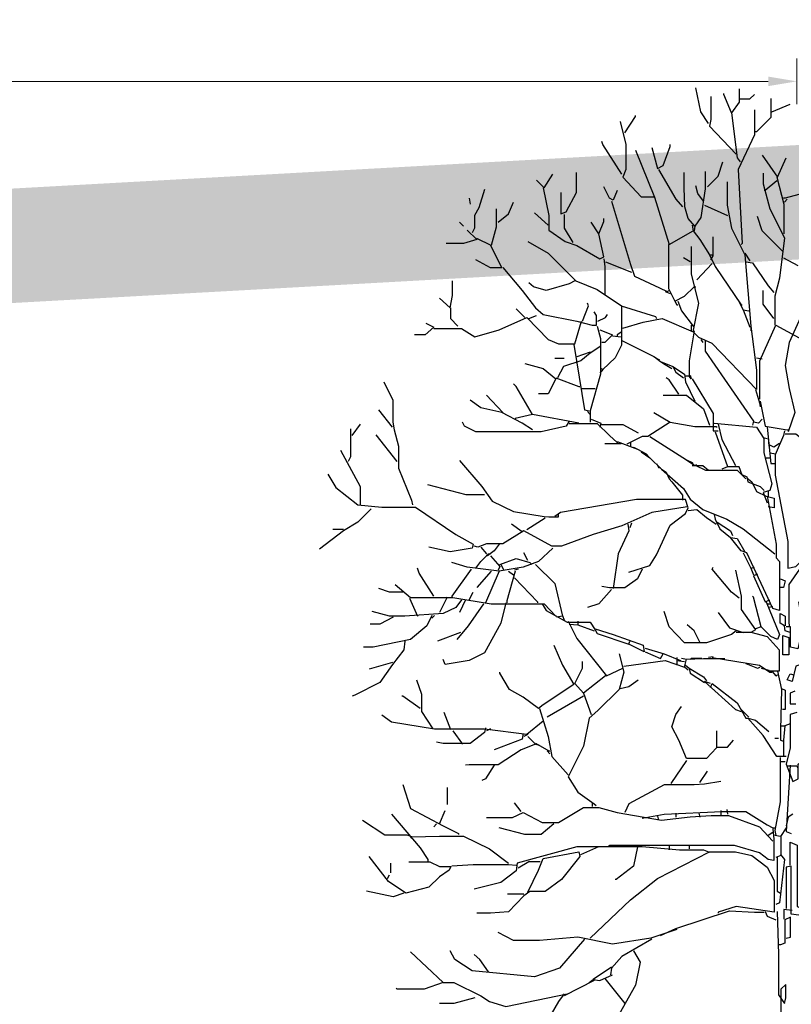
# Model space of a CAD drawing. Header units: metres. Extents: x 173015 to 189682, y 346605 to 348504.
# Tile 189 of 212: x 189102.91 to 189109.66, y 348472.9 to 348481.51. Entities that reach past the tile are written whole.
import ezdxf

# ---------------------------------------------------------------- set-up
doc = ezdxf.new("R2010")
doc.units = ezdxf.units.M
doc.header["$PDMODE"] = 35
doc.header["$PDSIZE"] = 0.075
for name, color, linetype, lineweight in [('B-ME-GR-BOOM-SD', 252, 'Continuous', 25), ('X-XX-AL-DETAIL1-M-B', 252, 'Continuous', 18), ('X-XX-AL-HULPGEOMETRIE-G', 50, 'Continuous', 25)]:
    doc.layers.add(name, color=color, linetype=linetype, lineweight=lineweight)
doc.styles.add('NLCS-ISO-M100-T25', font='NLCS-ISO.ttf', dxfattribs={"height": 0.25})
doc.dimstyles.new('NLCS-M100-T25-PIJL_L3_H2', dxfattribs={"dimscale": 0.1, "dimtxt": 2.5, "dimasz": 2.5, "dimexe": 2, "dimexo": 2, "dimgap": 0.7, "dimtad": 1, "dimdec": 3, "dimzin": 0, "dimdsep": 46, "dimtxsty": 'NLCS-ISO-M100-T25', "dimcen": 0, "dimdle": 2, "dimclrd": 256, "dimclre": 256, "dimclrt": 256, "dimazin": 0, "dimtfac": 1, "dimtdec": 3, "dimtofl": 0, "dimtmove": 0, "dimatfit": 3, "dimfxl": 2, "dimfxlon": 1, "dimtfillclr": 256, "dimtolj": 1, "dimtzin": 0, "dimlwd": -1, "dimlwe": -1, "dimarcsym": 0})

# ---------------------------------------------------------------- blocks, each defined once
blk = doc.blocks.new('*D99')
at = {"layer": 'Defpoints', "color": 0, "transparency": 16777216}
for p in [(188879.7566, 348480.9727), (189109.712, 348467.5669), (188879.7566, 348466.0874)]:
    blk.add_point(p, dxfattribs=at)
at = {"layer": 'X-XX-AL-DETAIL1-M-B', "transparency": 16777216}
for p, q in [((188879.7566, 348480.7727), (188879.7566, 348481.1727)), ((189109.712, 348480.7727), (189109.712, 348481.1727)), ((189109.462, 348480.9727), (188880.0066, 348480.9727))]:
    blk.add_line(p, q, dxfattribs=at)
for points in [[(188880.0066, 348481.0144), (188880.0066, 348480.931), (188879.7566, 348480.9727)], [(189109.462, 348481.0144), (189109.462, 348480.931), (189109.712, 348480.9727)]]:
    blk.add_solid(points, dxfattribs=at)
at = {"layer": 'X-XX-AL-DETAIL1-M-B', "transparency": 16777216, "insert": (188994.1076, 348481.2052), "char_height": 0.25, "attachment_point": 5, "style": 'NLCS-ISO-M100-T25'}
blk.add_mtext('\\A1;Ruigte', dxfattribs=at)
blk = doc.blocks.new('SGR-BOOM_S02_D_ZIJ-D')
at = {"flags": 128}
for points in [[(-0.7651, 11.1487), (-0.8324, 11.2495), (-0.8744, 11.4597)], [(-0.7441, 11.3841), (-0.7441, 11.1823), (-0.7567, 11.1234), (-0.5213, 10.8796)], [(-0.4961, 11.4513), (-0.4961, 11.3336), (-0.5633, 11.2411), (-0.6306, 11.4009), (-0.6306, 11.4093)], [(-0.4877, 11.3631), (-0.4036, 11.3631), (-0.3615, 11.4009)], [(-0.2186, 11.3673), (-0.2186, 11.1991), (-0.3447, 11.073), (-0.3531, 11.073)], [(-0.2102, 11.2495), (-0.0504, 11.3168)], [(-1.4966, 11.0646), (-1.4041, 11.2075), (-1.4041, 11.2159)], [(-0.5633, 11.2411), (-0.5129, 10.846), (-0.4877, 10.8123)], [(-0.3615, 11.2664), (-0.3615, 11.0478), (-0.5045, 10.7451), (-0.4708, 10.0977), (-0.4792, 10.0893)], [(-1.5386, 11.1655), (-1.4882, 10.9637), (-1.4882, 10.7451), (-1.5134, 10.6778), (-1.3537, 10.5055), (-1.2359, 10.5055)], [(-1.5218, 10.703), (-1.69, 10.9637), (-1.6984, 10.9889)], [(-1.2612, 10.9385), (-1.2107, 10.7535), (-1.1603, 10.7787), (-1.1014, 10.9469), (-1.1014, 10.9637)], [(-1.4041, 10.9132), (-1.2359, 10.5013), (-1.1098, 10.0893), (-0.8996, 10.207), (-0.8408, 10.1313), (-0.7567, 9.9968), (-0.7315, 9.9968)], [(-0.2943, 10.8712), (-0.1597, 10.6778), (-0.0841, 10.846)], [(-0.7735, 10.5937), (-0.681, 10.6862), (-0.639, 10.8123)], [(-2.2701, 10.6526), (-2.2028, 10.5853), (-2.1272, 10.703)], [(-2.0557, 10.5433), (-2.0557, 10.3583), (-2.0095, 10.3751), (-1.9212, 10.5433), (-1.9212, 10.7199)], [(-1.2023, 10.7451), (-1.051, 10.4844), (-0.9921, 10.4172)], [(-0.7945, 10.7283), (-0.7945, 10.5769), (-0.8324, 10.3247), (-0.8828, 10.249), (-0.9417, 10.3163), (-0.9711, 10.4172), (-0.9774, 10.5853), (-0.9774, 10.7199)], [(-0.2859, 10.7115), (-0.2859, 10.619), (-0.227, 10.4004), (-0.1009, 10.1481), (-0.1429, 9.795), (-0.185, 9.6353), (-0.185, 9.383)], [(-0.6011, 10.6358), (-0.6011, 10.434), (-0.5633, 10.2322), (-0.4456, 9.9968), (-0.3952, 9.3746), (-0.3447, 8.9879), (-0.3447, 8.8197), (-0.7315, 9.2233), (-0.8492, 9.2737), (-0.8996, 9.3242), (-0.8492, 9.5764), (-0.9122, 9.8286), (-0.9143, 9.9379), (-0.9143, 10.0725)], [(-0.8071, 10.4676), (-0.8576, 10.5349), (-0.8744, 10.6022)], [(-0.1681, 10.6442), (-0.269, 10.5601), (-0.2774, 10.5601)], [(-0.1681, 10.6778), (-0.1051, 10.4424), (-0.1051, 10.1818)], [(-2.7241, 10.5685), (-2.7746, 10.4088), (-2.8124, 10.3415), (-2.8124, 10.2322), (-2.8334, 10.1902)], [(-2.2112, 10.5853), (-2.1608, 10.3415), (-2.1608, 10.2154), (-2.0179, 10.1145), (-1.917, 10.0809), (-1.7152, 9.9632), (-1.6815, 9.98), (-1.7236, 10.1818), (-1.6815, 10.2911), (-1.6815, 10.3163)], [(-1.5638, 10.5601), (-1.5975, 10.476), (-1.6311, 10.4929), (-1.6815, 10.5937)], [(0.0252, 10.5265), (-0.0925, 10.4929), (-0.1093, 10.4929)], [(-2.8586, 10.4929), (-2.8502, 10.4424)], [(-2.6064, 10.2827), (-2.5139, 10.3583), (-2.4719, 10.4592)], [(-1.6143, 10.4676), (-1.4461, 9.9127), (-1.4125, 9.8118), (-1.1939, 9.7109), (-1.1266, 9.6773), (-1.1098, 9.6857)], [(-0.7987, 10.434), (-0.597, 10.3415)], [(-0.0757, 10.4844), (-0.1009, 10.4592)], [(-2.6232, 10.4004), (-2.6232, 10.2406), (-2.6652, 10.0809), (-2.7914, 10.1397)], [(-2.1692, 10.2574), (-2.2869, 10.3667)], [(-2.0263, 10.3499), (-2.0263, 10.2322), (-1.9506, 10.1061)], [(-2.9427, 10.2827), (-2.9091, 10.249)], [(-1.7236, 10.1818), (-1.7908, 10.2827)], [(-0.908, 10.2574), (-0.8996, 10.207)], [(-0.1177, 10.0304), (-0.2943, 10.207), (-0.3363, 10.3331)], [(-2.8755, 10.2154), (-2.7914, 10.1313), (-2.9091, 10.0977), (-3.0604, 10.0977)], [(-0.8828, 10.249), (-0.8912, 10.207)], [(-2.6737, 10.0809), (-2.5728, 9.8833), (-2.6737, 9.8833), (-2.7998, 9.9548)], [(-2.3458, 10.1145), (-2.1692, 10.0136), (-1.9254, 9.7698), (-1.7404, 9.6941), (-1.526, 9.5512), (-1.526, 9.2065), (-1.5807, 9.0972), (-1.69, 8.9963), (-1.7068, 9.0047)], [(-1.114, 10.0893), (-1.114, 9.7025), (-1.0594, 9.5932), (-0.9753, 9.6353), (-0.8912, 9.7193), (-0.8744, 9.7193)], [(-0.7273, 10.1565), (-0.7273, 9.9884), (-0.7483, 9.9548)], [(-0.7567, 9.9968), (-0.7062, 9.8959), (-0.4792, 9.5596), (-0.4708, 9.5596)], [(-0.4456, 10.0136), (-0.4036, 9.9463)], [(-1.6815, 9.9632), (-1.6731, 9.8959), (-1.6731, 9.6521)], [(-1.6647, 9.9379), (-1.4377, 9.8455)], [(-0.9248, 9.9379), (-0.9837, 9.9716)], [(-0.7315, 9.9211), (-0.866, 9.7782)], [(-0.4372, 9.9379), (-0.3783, 9.9295), (-0.2438, 9.7277), (-0.1934, 9.6689)], [(-0.1093, 9.9716), (0.0168, 9.9043)], [(-2.5643, 9.8875), (-2.3962, 9.6857), (-2.2785, 9.5344), (-2.2112, 9.4755), (-1.917, 9.4167), (-1.7824, 9.383), (-1.7446, 9.383), (-1.7446, 9.4671), (-1.7656, 9.5007)], [(-3.1193, 9.6184), (-3.0268, 9.5344), (-3.0058, 9.6437), (-3.0058, 9.7698)], [(-1.9338, 9.7698), (-1.9842, 9.7446), (-2.186, 9.6857), (-2.2953, 9.7193), (-2.3373, 9.753)], [(-1.1434, 9.6773), (-1.1014, 9.6605)], [(-0.1934, 9.4419), (-0.2859, 9.568), (-0.2859, 9.6857)], [(-1.8665, 9.4167), (-1.8161, 9.5512), (-1.8245, 9.5764)], [(-1.0594, 9.5932), (-1.0426, 9.5596), (-1.0341, 9.5596)], [(-1.0341, 9.5932), (-1.0005, 9.5091), (-0.8996, 9.3746), (-0.8912, 9.3746)], [(-0.4961, 9.5848), (-0.4624, 9.5176), (-0.4036, 9.3662)], [(-3.0226, 9.5344), (-3.0226, 9.4419), (-2.9595, 9.3746)], [(-2.371, 9.4503), (-2.4467, 9.526)], [(-1.5302, 9.5512), (-1.2275, 9.4587), (-1.2191, 9.4419)], [(-0.4624, 9.5176), (-0.412, 9.5091)], [(0.0673, 9.5091), (-0.0589, 9.2317), (-0.0925, 9.0299), (-0.0589, 8.8281), (-0.0084, 8.6179), (-0.0673, 8.4498)], [(-3.237, 9.3998), (-3.1697, 9.3662), (-3.2454, 9.299), (-3.3379, 9.299)], [(-3.1697, 9.3536), (-2.9259, 9.3536), (-2.8082, 9.2821), (-2.598, 9.341), (-2.3542, 9.4503), (-2.1692, 9.2569), (-2.0767, 9.2191), (-1.9338, 9.2191), (-1.8749, 9.4167)], [(-2.3373, 9.4419), (-2.2701, 9.4671)], [(-1.732, 9.4167), (-1.6647, 9.4503), (-1.6479, 9.4755)], [(-1.5134, 9.3578), (-1.3368, 9.4083), (-1.1687, 9.4419), (-0.8996, 9.3242)], [(-1.7404, 9.3746), (-1.711, 9.2653), (-1.711, 8.9542), (-1.7992, 8.6347), (-1.7992, 8.5338)], [(-1.7152, 9.341), (-1.6059, 9.299), (-1.6731, 9.2317), (-1.6984, 9.2317)], [(-1.5218, 9.3242), (-1.5638, 9.299), (-1.5638, 9.2905)], [(-0.8912, 9.3326), (-0.9333, 9.0719), (-0.9333, 8.9374), (-0.9753, 8.9374)], [(-0.9164, 9.383), (-0.9164, 9.3326)], [(-0.3952, 9.3746), (-0.3952, 9.3326)], [(-0.3153, 8.7356), (-0.3153, 9.0719), (-0.1766, 9.383), (0.3027, 9.1224), (0.3195, 9.0804)], [(-1.6059, 9.2905), (-1.5302, 9.2821)], [(-1.5218, 9.2485), (-1.2359, 9.1056), (-1.1855, 9.0635), (-1.0762, 9.0215), (-1.051, 8.971), (-0.9837, 8.9206)], [(-0.8324, 9.2569), (-0.8156, 9.2317)], [(-0.7945, 9.2485), (-0.7945, 9.156), (-0.3699, 8.5423), (-0.3783, 8.5086)], [(-1.7068, 9.1981), (-1.7992, 9.1392), (-1.8833, 9.0719), (-2.0347, 9.0215), (-2.0851, 8.9206)], [(-1.9422, 9.2149), (-1.8497, 8.6431), (-1.8077, 8.6347)], [(-1.7992, 9.1476), (-1.8665, 9.1224), (-1.917, 9.1056)], [(-2.371, 9.0467), (-2.2112, 9.0047), (-2.1019, 8.9122), (-2.1692, 8.7819), (-2.2533, 8.7819)], [(-2.1103, 9.093), (-2.0263, 9.093)], [(-1.2443, 9.1056), (-1.1939, 9.0804)], [(-1.1855, 9.0635), (-1.1434, 9.0383), (-1.0846, 9.0047)], [(-0.3447, 9.0972), (-0.2943, 9.0888)], [(-1.69, 8.9963), (-1.7152, 8.9626)], [(-1.0762, 9.0215), (-0.9753, 8.9542), (-0.9669, 8.887), (-0.8828, 8.7188)], [(-3.6069, 8.887), (-3.527, 8.7272), (-3.527, 8.5338), (-3.5144, 8.4666), (-3.4766, 8.3237), (-3.4766, 8.1303), (-3.3631, 7.8528), (-3.3547, 7.8108)], [(-2.1019, 8.9206), (-1.9001, 8.8449), (-1.8917, 8.8449)], [(-1.0257, 8.7777), (-1.1098, 8.9038), (-1.135, 8.9206)], [(-0.9248, 8.9458), (-0.9164, 8.9122), (-0.9333, 8.9374)], [(-0.908, 8.9122), (-0.7231, 8.6095), (-0.7231, 8.4582), (-0.681, 8.4582)], [(-2.3037, 8.6011), (-2.4467, 8.8449), (-2.4719, 8.8702)], [(-1.8833, 8.8281), (-1.7572, 8.8281)], [(-0.3531, 8.8197), (-0.3195, 8.702), (-0.3111, 8.6684)], [(-2.3037, 8.4666), (-2.3962, 8.5254), (-2.5728, 8.6179), (-2.7577, 8.66), (-2.8502, 8.7272)], [(-2.5643, 8.6179), (-2.7073, 8.7693)], [(-1.1603, 8.7693), (-0.9585, 8.7693), (-0.8071, 8.6516), (-0.7567, 8.5086)], [(-0.3111, 8.7188), (-0.269, 8.5002), (-0.0757, 8.4666), (-0.0673, 8.4666)], [(-3.5312, 8.4918), (-3.649, 8.6431)], [(-1.8245, 8.6263), (-1.7992, 8.6011)], [(-1.2443, 8.6179), (-1.1014, 8.5338), (-1.2948, 8.4077), (-1.3452, 8.4077), (-1.4798, 8.3405)], [(-1.9842, 8.5423), (-2.0095, 8.5002), (-2.2281, 8.4498), (-2.7998, 8.4498), (-2.9007, 8.5002), (-2.9175, 8.5338)], [(-1.9001, 8.5254), (-2.3037, 8.6011), (-2.4551, 8.5675), (-2.4551, 8.5591)], [(-1.7908, 8.5591), (-1.7068, 8.5254), (-1.7152, 8.4918)], [(-1.1014, 8.5338), (-0.8828, 8.496), (-0.6978, 8.496), (-0.6894, 8.4918)], [(-0.2943, 8.5591), (-0.3279, 8.5254), (-0.3699, 8.5338)], [(-3.897, 8.475), (-3.897, 8.2312), (-3.918, 8.1891)], [(-3.8844, 8.4161), (-3.8087, 8.517)], [(-1.9842, 8.5212), (-1.7404, 8.5212), (-1.6311, 8.4161), (-1.5638, 8.3573), (-1.5638, 8.3405)], [(-1.7068, 8.5128), (-1.5134, 8.5128), (-1.3789, 8.4414)], [(-0.7147, 8.5254), (-0.3447, 8.4918), (-0.2817, 8.3909), (-0.2817, 8.2648), (-0.2102, 7.9958), (-0.227, 7.9369), (-0.2859, 7.9201), (-0.2522, 7.8276)], [(-0.7062, 8.4498), (-0.597, 8.1471)], [(-0.681, 8.517), (-0.6474, 8.3825), (-0.5297, 8.1555)], [(-0.2522, 8.4918), (-0.2186, 8.1723), (-0.185, 8.1723)], [(-0.1009, 8.4582), (-0.1093, 8.4161), (-0.1808, 8.248), (-0.1808, 8.0714), (-0.0715, 7.4913), (-0.0715, 7.2559), (0, 7.2727), (0.1681, 7.445), (0.2606, 7.445), (0.227, 7.1718), (0.0925, 6.8439), (0.0336, 6.9112), (0.0252, 6.9616)], [(-3.4892, 8.1891), (-3.6742, 8.4245)], [(-1.5638, 8.3657), (-1.3873, 8.2984), (-1.3116, 8.2564), (-1.2864, 8.2312)], [(-1.4461, 8.3573), (-1.4461, 8.3237)], [(-1.278, 8.4077), (-0.9585, 8.2059), (-0.908, 8.1807), (-0.8996, 8.1723)], [(-0.2859, 8.3993), (-0.2522, 8.3909)], [(-0.2438, 8.3993), (-0.2354, 8.3237)], [(-0.0925, 8.433), (0, 8.433), (0.1934, 8.2816), (0.2606, 8.2648)], [(-3.9853, 8.29), (-3.8129, 7.9705), (-3.8129, 7.8108)], [(-1.5302, 8.3447), (-1.6731, 8.3447)], [(-1.4209, 8.3152), (-1.3873, 8.2984)], [(-1.3537, 8.2732), (-1.278, 8.2228), (-1.1771, 8.1219), (-0.9837, 7.9537), (-0.9248, 7.8612), (-0.8156, 7.7687), (-0.6054, 7.6847), (-0.4624, 7.6006), (-0.185, 7.382)], [(-0.1429, 8.3489), (-0.1934, 8.3152), (-0.227, 8.3321)], [(-2.9427, 8.1975), (-2.7493, 7.9705), (-2.6568, 7.8444), (-2.4719, 7.7519), (-2.2028, 7.7099), (-2.1608, 7.7057), (-2.0767, 7.7057), (-2.0767, 7.7351)], [(-0.9585, 8.2059), (-0.8828, 8.1555), (-0.866, 8.1639)], [(-0.2606, 8.2228), (-0.227, 8.2228)], [(-0.227, 8.2648), (-0.1766, 8.2564)], [(-1.2191, 8.1723), (-1.2023, 8.1387), (-1.1855, 8.1387)], [(-1.1771, 8.1219), (-1.135, 8.0966), (-1.1098, 8.0378), (-1.0846, 8.0126), (-0.9921, 7.8949), (-0.9921, 7.8528)], [(-0.908, 8.1555), (-0.8156, 8.1555), (-0.7651, 8.1135)], [(-0.8744, 8.1555), (-0.7903, 8.1135), (-0.5129, 8.1135), (-0.4792, 8.0798), (-0.4288, 8.0546), (-0.4204, 8.0126), (-0.3111, 7.9705), (-0.2774, 7.9369)], [(-0.4372, 8.0378), (-0.4708, 8.0714), (-0.4961, 8.1429), (-0.597, 8.1429), (-0.6474, 8.1219)], [(-4.0946, 8.0798), (-4.0273, 7.9621), (-3.8339, 7.8108), (-3.6237, 7.7898), (-3.3295, 7.7898), (-2.9763, 7.5501), (-2.825, 7.4661), (-2.8334, 7.4324), (-3.0268, 7.3988), (-3.2118, 7.4408)], [(-0.4288, 8.0462), (-0.3868, 8.0126), (-0.3447, 7.9285), (-0.2606, 7.8865), (-0.1892, 7.8696), (-0.1892, 7.7856), (-0.2438, 7.794)], [(-2.7241, 7.8991), (-2.8839, 7.8991), (-3.2202, 7.9873)], [(-0.2438, 7.9285), (-0.2438, 7.8865)], [(-1.4629, 7.2222), (-1.278, 7.2811), (-1.2191, 7.3736), (-1.1014, 7.6342), (-0.9669, 7.7351), (-0.9417, 7.7856), (-0.9669, 7.857), (-1.3957, 7.857), (-2.0599, 7.7435), (-2.1103, 7.7099)], [(-0.2522, 7.8865), (-0.1724, 7.4661), (-0.1724, 7.3484), (-0.1429, 7.3147), (-0.1429, 6.8859), (-0.2018, 6.9027), (-0.4288, 7.3904), (-0.4792, 7.4072), (-0.5717, 7.5249)], [(-3.7162, 7.7772), (-3.8339, 7.6594), (-3.96, 7.5838), (-4.1702, 7.424)], [(-0.9501, 7.794), (-1.2612, 7.7435), (-1.5218, 7.6258), (-1.774, 7.5501), (-2.0515, 7.4493), (-2.1356, 7.4493), (-2.3794, 7.5838), (-2.5643, 7.4703), (-2.7073, 7.4703), (-2.783, 7.4408), (-2.8166, 7.4493)], [(-0.9417, 7.7603), (-0.866, 7.7687), (-0.7819, 7.7015), (-0.6978, 7.6426)], [(-2.1944, 7.6931), (-2.3542, 7.5922)], [(-0.7147, 7.7267), (-0.7062, 7.6847), (-0.6642, 7.6006), (-0.5717, 7.5249), (-0.5129, 7.5165), (-0.4456, 7.3988)], [(-3.96, 7.5964), (-4.0525, 7.5964)], [(-2.3962, 7.5754), (-2.4887, 7.6426)], [(-1.4714, 7.6426), (-1.4629, 7.5838), (-1.5554, 7.382), (-1.5975, 7.0793)], [(-1.4377, 7.651), (-1.4545, 7.609)], [(-0.6894, 7.6594), (-0.5717, 7.5838), (-0.5549, 7.5417)], [(-2.1272, 7.4324), (-2.2533, 7.3147), (-2.3878, 7.2643), (-2.598, 7.2307), (-2.8755, 7.2643), (-3.01, 7.3063)], [(-2.7577, 7.4408), (-2.7073, 7.382)], [(-2.598, 7.4661), (-2.64, 7.4072), (-2.6989, 7.3652), (-2.7073, 7.3736)], [(0.1681, 7.4408), (0.1261, 7.382), (-0.0631, 7.1129), (-0.0631, 6.7934), (-0.0589, 6.743)], [(-2.7998, 7.2559), (-2.7577, 7.3147), (-2.6905, 7.382), (-2.6737, 7.382)], [(-2.6737, 7.3652), (-2.5896, 7.2727), (-2.6064, 7.2391)], [(-2.5896, 7.2895), (-2.4467, 7.34), (-2.3289, 7.3063), (-2.3121, 7.2895)], [(-2.3458, 7.3231), (-2.3794, 7.3904)], [(-0.4624, 7.3904), (-0.3952, 7.2559), (-0.3615, 7.2643)], [(-3.1697, 7.012), (-3.2958, 7.2138), (-3.3126, 7.2559)], [(-2.8418, 7.2475), (-3.01, 7.012), (-3.01, 7.0036)], [(-2.5812, 7.2895), (-2.5559, 7.2391)], [(-2.4298, 7.2475), (-2.4635, 7.2391)], [(-2.2785, 7.2895), (-2.1103, 7.1214), (-2.0431, 6.8355), (-2.0935, 6.8271)], [(-1.3452, 7.2475), (-1.3873, 7.1634), (-1.4966, 7.0835), (-1.6311, 7.0835), (-1.6984, 7.0961)], [(-0.4961, 6.9952), (-0.5633, 7.0457), (-0.7315, 7.2475), (-0.7231, 7.2643)], [(-0.5297, 7.2391), (-0.4792, 7.012), (-0.4792, 6.8943), (-0.3531, 6.7178), (-0.3952, 6.6926)], [(-0.3952, 7.2559), (-0.3699, 7.197)], [(-2.6652, 7.2307), (-2.7914, 7.0877)], [(-2.598, 7.2307), (-2.7157, 6.9532)], [(-2.4551, 7.2307), (-2.5307, 6.97), (-2.5307, 6.9532)], [(-2.5139, 7.2307), (-2.4719, 7.197)], [(-2.4635, 7.1718), (-2.2617, 6.9616), (-2.2617, 6.9532)], [(-0.3363, 7.2054), (-0.3699, 7.1886), (-0.269, 6.9616), (-0.227, 6.9784)], [(-0.1345, 7.1634), (-0.0925, 7.1466), (-0.1093, 7.0877), (-0.1429, 7.0877)], [(-3.4388, 7.0457), (-3.5565, 7.0457), (-3.649, 7.0793)], [(-3.506, 7.1129), (-3.3715, 6.9994), (-3.0016, 6.9994), (-2.6652, 6.9448), (-2.2028, 6.9448), (-2.1019, 6.8355)], [(-1.6143, 7.0709), (-1.7236, 6.9448), (-1.8245, 6.9112)], [(-2.9259, 6.9784), (-2.9763, 6.9112), (-3.0856, 6.8607), (-3.4219, 6.8355), (-3.5565, 6.8355), (-3.7078, 6.8775)], [(-3.3799, 6.9952), (-3.3126, 6.8355)], [(-3.052, 7.0036), (-3.1193, 6.8691)], [(-2.8923, 6.9784), (-2.9427, 6.8691)], [(-2.8586, 6.9784), (-2.825, 7.0457)], [(-0.2606, 6.9616), (-0.1429, 6.6757), (-0.1597, 6.6337), (-0.2186, 6.6589), (-0.3027, 6.743), (-0.3699, 7.0036), (-0.3783, 7.012)], [(-2.5391, 6.9532), (-2.5812, 6.7766), (-2.7241, 6.516), (-2.8586, 6.4487), (-3.0688, 6.4151), (-3.0856, 6.4571)], [(-2.7325, 6.9448), (-2.867, 6.7514), (-2.9679, 6.6337)], [(-2.2196, 6.9448), (-2.186, 6.8859), (-2.001, 6.785), (-1.7992, 6.785), (-1.7572, 6.7178), (-1.7404, 6.6841), (-1.4629, 6.5917), (-1.4545, 6.6169)], [(-0.2522, 6.9448), (-0.2186, 6.9448)], [(-0.2018, 6.9196), (-0.2438, 6.9112)], [(-3.1865, 6.8439), (-3.2286, 6.7514), (-3.3715, 6.6337), (-3.6994, 6.5664), (-3.7835, 6.5664)], [(-3.5228, 6.8271), (-3.6406, 6.7682), (-3.7246, 6.7682)], [(-3.1613, 6.8439), (-3.1865, 6.8187)], [(-2.0431, 6.8439), (-2.0263, 6.8019)], [(-0.5213, 6.7094), (-0.5633, 6.6757), (-0.7819, 6.6043), (-0.9753, 6.6043), (-1.1098, 6.743), (-1.1519, 6.8775)], [(-0.681, 6.8691), (-0.5801, 6.7346), (-0.4624, 6.6926)], [(-0.0504, 6.6926), (-0.0925, 6.7094), (-0.1009, 6.7514), (-0.1387, 6.7766), (-0.1387, 6.8607), (-0.0925, 6.8355), (-0.0925, 6.7514)], [(0.0841, 6.8439), (0.0168, 6.5496), (-0.0462, 6.5664), (-0.0462, 6.743), (-0.0841, 6.743)], [(-1.9926, 6.7934), (-1.917, 6.6421), (-1.6563, 6.3142), (-1.5134, 6.3815)], [(-1.9842, 6.7682), (-1.9086, 6.7598), (-1.7656, 6.7094)], [(-1.9086, 6.7934), (-1.9086, 6.7598)], [(-1.7572, 6.7262), (-1.5975, 6.6757), (-1.3368, 6.5833), (-1.3284, 6.5244), (-1.4629, 6.5917)], [(-0.8408, 6.6085), (-0.8912, 6.7094), (-0.9501, 6.7598)], [(-0.3027, 6.743), (-0.3531, 6.7262)], [(-2.9343, 6.6926), (-3.1361, 6.6169)], [(-0.5213, 6.6968), (-0.3952, 6.6968), (-0.2522, 6.6589), (-0.1471, 6.5412), (-0.1471, 6.3562), (-0.2438, 6.3562)], [(-0.1135, 6.6673), (-0.0631, 6.6505), (-0.0631, 6.4992), (-0.1135, 6.4992), (-0.1135, 6.6673)], [(-3.4219, 6.6169), (-3.4303, 6.5412), (-3.5312, 6.4151), (-3.6406, 6.2554), (-3.8591, 6.1461), (-3.8844, 6.1376)], [(-2.1188, 6.5833), (-2.0431, 6.4067), (-1.9422, 6.2385), (-2.2112, 6.062), (-2.2533, 6.0283), (-2.3878, 6.1292), (-2.5055, 6.1965), (-2.5896, 6.3394), (-2.5896, 6.3478)], [(-1.32, 6.558), (-1.1519, 6.5076), (-1.0089, 6.4487)], [(-1.547, 6.5076), (-1.505, 6.3478), (-1.547, 6.1965), (-1.732, 6.0115), (-1.8077, 5.9443), (-1.8581, 5.7004), (-1.9926, 5.4314), (-1.9086, 5.2969), (-1.7656, 5.196), (-1.7488, 5.1792)], [(-1.32, 6.5244), (-1.1855, 6.4655), (-1.1603, 6.5076)], [(-1.0426, 6.474), (-1.0426, 6.4067)], [(-0.9585, 6.4571), (-1.0005, 6.4655)], [(-0.9417, 6.3647), (-0.9753, 6.3899), (-0.9585, 6.4613), (-0.8071, 6.4676), (-0.6306, 6.4676), (-0.6222, 6.4655)], [(-0.824, 6.4655), (-0.9164, 6.4655), (-0.9248, 6.4571)], [(-0.7231, 6.4824), (-0.7651, 6.474)], [(-0.7315, 6.474), (-0.3195, 6.4067), (-0.227, 6.3478), (-0.2102, 6.3478)], [(-3.5312, 6.4319), (-3.733, 6.3731)], [(-1.6647, 6.3142), (-1.8581, 6.1629), (-1.9338, 6.2469), (-1.8665, 6.3815), (-1.8665, 6.4403)], [(-1.505, 6.3983), (-1.1434, 6.4487), (-0.9753, 6.3899)], [(-1.0426, 6.4487), (-0.9753, 6.4403)], [(-0.9669, 6.4067), (-0.9333, 6.3815), (-0.9248, 6.3394), (-0.7987, 6.2554)], [(-0.9333, 6.3815), (-0.8071, 6.3058), (-0.7819, 6.2722)], [(-0.4372, 6.4235), (-0.3363, 6.3815), (-0.3111, 6.3899)], [(-0.3027, 6.3815), (-0.2354, 6.3647)], [(0.042, 6.4151), (0, 6.3983), (-0.0336, 6.2638), (-0.0757, 6.2806), (-0.0504, 6.331), (-0.0168, 6.3226)], [(-0.2102, 6.3562), (-0.1766, 6.3142), (-0.1597, 6.3226)], [(-0.1597, 6.3562), (-0.1261, 6.1965), (-0.1345, 5.8434), (-0.1345, 5.7509), (-0.1093, 5.7425)], [(-3.321, 6.2806), (-3.2748, 6.1545), (-3.2748, 6.0031), (-3.1781, 5.8518)], [(-1.5386, 6.2049), (-1.4629, 6.2217), (-1.3789, 6.2806)], [(-0.7483, 6.2469), (-0.7987, 6.2638), (-0.5297, 6.0199), (-0.4792, 6.0031)], [(-0.7483, 6.2133), (-0.7315, 6.2469), (-0.5129, 6.0788), (-0.4372, 5.9443), (-0.4204, 5.9443)], [(-0.1261, 6.2049), (-0.0925, 6.1881), (-0.0925, 6.0199), (-0.1177, 6.0199)], [(-3.2874, 6.0283), (-3.4388, 6.1376), (-3.4472, 6.1376)], [(-1.8581, 6.1376), (-2.1776, 5.9527)], [(-1.8581, 6.1629), (-1.7908, 5.9779)], [(-0.0084, 6.1797), (-0.0504, 6.1629), (-0.0504, 6.0704), (0, 6.0704)], [(-0.6936, 5.835), (-0.6936, 5.6836), (-0.7819, 5.5911), (-0.9585, 5.5911), (-1.0257, 5.7509), (-1.0846, 5.8686), (-1.051, 5.9779), (-1.0005, 6.0452)], [(-2.2112, 5.919), (-2.3542, 5.8013), (-2.7241, 5.8476), (-3.1613, 5.8476), (-3.5397, 5.9106), (-3.6237, 5.9695)], [(-3.0184, 5.8434), (-3.0772, 5.9947)], [(-2.2449, 6.0283), (-2.1692, 5.7845), (-2.1356, 5.608), (-1.9926, 5.4482)], [(-0.4792, 6.0199), (-0.412, 5.9527)], [(-0.0841, 5.608), (-0.1681, 5.608), (-0.2859, 5.7929), (-0.4204, 5.9443), (-0.3531, 5.9275), (-0.2354, 5.8266)], [(0.0084, 5.9947), (-0.0504, 5.9779), (-0.0504, 5.6836), (-0.0841, 5.5407), (-0.0252, 5.3894), (0.021, 5.4146), (0.021, 5.5407), (0.0673, 5.5743)], [(-2.7157, 5.8602), (-2.7241, 5.8182), (-2.8502, 5.7215), (-3.0856, 5.7215), (-3.1445, 5.7341)], [(-0.1261, 5.877), (-0.0925, 5.877)], [(-0.0504, 5.8938), (-0.0967, 5.877), (-0.1072, 5.7509), (-0.1072, 5.608)], [(-3.0016, 5.835), (-2.9175, 5.7173)], [(-2.3458, 5.7845), (-2.2785, 5.7173), (-2.4046, 5.6668), (-2.6064, 5.5365), (-2.8586, 5.5365), (-2.8923, 5.5323)], [(-2.6737, 5.8518), (-2.7073, 5.835)], [(-2.3878, 5.8097), (-2.3962, 5.7593), (-2.64, 5.6668)], [(-2.3458, 5.8013), (-2.3794, 5.7845)], [(-2.2785, 5.7257), (-2.1608, 5.6584), (-2.1524, 5.6584)], [(-2.2785, 5.7173), (-2.2449, 5.7088)], [(-0.6978, 5.692), (-0.597, 5.692), (-0.5465, 5.7509)], [(-0.1513, 5.7677), (-0.185, 5.7677)], [(-2.1776, 5.6584), (-2.1524, 5.6332)], [(-0.1387, 5.5995), (-0.1387, 5.2128), (-0.185, 4.9606), (-0.1766, 4.9185)], [(-2.64, 5.5323), (-2.7157, 5.4146), (-2.7493, 5.3978)], [(-0.9585, 5.5743), (-1.093, 5.3725)], [(-0.1345, 5.5659), (-0.0925, 5.5659)], [(-0.0504, 5.5323), (-0.0841, 4.9522), (-0.042, 4.9353)], [(-0.0757, 5.5281), (0.0084, 5.5281), (0.0168, 5.5071)], [(-0.8408, 5.3809), (-0.7735, 5.4818)], [(-3.4388, 5.3641), (-3.3715, 5.1539), (-3.0856, 5.0026), (-2.9511, 4.9353), (-2.9511, 4.9269)], [(-0.6558, 5.3894), (-0.7987, 5.3683), (-0.8912, 5.362), (-1.1519, 5.362), (-1.4629, 5.196), (-1.4966, 5.1203)], [(-3.052, 5.3389), (-3.052, 5.1876)], [(-2.4046, 5.1287), (-2.4635, 5.2044)], [(-1.7824, 5.2044), (-1.7824, 5.1708)], [(-3.5397, 5.1035), (-3.2874, 4.8092), (-3.2202, 4.7083), (-3.2202, 4.6915)], [(-3.1193, 5.0194), (-3.0688, 5.1371)], [(-2.7073, 5.0741), (-2.4803, 5.0741), (-2.3878, 5.1203), (-2.2196, 5.032), (-2.0767, 5.032), (-1.8581, 5.1623), (-1.7236, 5.1623), (-1.5638, 5.1203), (-1.1771, 5.053), (-0.9248, 5.0825), (-0.7399, 5.093), (-0.5886, 5.093), (-0.3195, 4.9942), (-0.2018, 4.8681)], [(-1.3452, 5.0699), (-1.1519, 5.1035), (-0.6474, 5.1287), (-0.4372, 5.1287), (-0.2522, 5.011), (-0.2018, 4.9858), (-0.185, 4.9858)], [(-1.2107, 5.0867), (-1.2023, 5.053)], [(-1.051, 5.1119), (-1.051, 5.0783)], [(-0.8492, 5.1119), (-0.8408, 5.0783)], [(-0.6558, 5.1371), (-0.6558, 5.0951)], [(-0.6054, 5.1455), (-0.597, 5.1035)], [(-0.0252, 5.1035), (-0.0673, 5.0783), (-0.0841, 5.0026)], [(-3.7919, 5.053), (-3.5985, 4.9227), (-3.4051, 4.9227), (-3.3631, 4.9101), (-3.3715, 4.8933)], [(-3.1445, 5.0194), (-3.1697, 4.9942)], [(-2.1188, 5.0194), (-2.2281, 4.9269), (-2.371, 4.9269), (-2.598, 4.9858)], [(-3.3631, 4.9059), (-3.1193, 4.9122), (-2.9091, 4.9122), (-2.6821, 4.8008), (-2.5139, 4.6747)], [(-0.2018, 4.9774), (-0.1934, 4.8849), (-0.1934, 4.6999), (-0.2438, 4.7083), (-0.3195, 4.7672), (-0.5381, 4.8302), (-1.6311, 4.8302), (-1.6395, 4.826)], [(-0.2018, 4.9437), (-0.2438, 4.9185)], [(-0.0841, 4.9858), (-0.1345, 4.9101), (-0.185, 4.9185)], [(-1.1098, 4.826), (-1.1098, 4.7924)], [(-0.9333, 4.8344), (-0.9333, 4.8008)], [(-0.1303, 4.9101), (-0.1303, 4.742), (-0.1766, 4.7251)], [(-0.0504, 4.6579), (-0.0504, 4.8597), (0.0126, 4.8344), (0.0126, 4.2964), (0.0336, 4.2879)], [(-1.6647, 4.8176), (-1.917, 4.8176), (-2.4382, 4.6747), (-2.4467, 4.6074), (-2.5812, 4.5065), (-2.8166, 4.4477)], [(-2.3458, 4.4225), (-2.2533, 4.6158), (-2.2112, 4.7167), (-1.9001, 4.7756), (-1.8917, 4.7336), (-2.0515, 4.5318), (-2.1944, 4.4267), (-2.3289, 4.4267), (-2.3794, 4.3888), (-2.5139, 4.2501), (-2.6737, 4.2396), (-2.7914, 4.2396)], [(-1.8833, 4.7504), (-1.7236, 4.8218), (-1.3452, 4.8218), (-1.0173, 4.7924), (-0.8071, 4.7924), (-0.7651, 4.7756), (-0.7651, 4.7672)], [(-1.7992, 4.0189), (-1.4461, 4.3552), (-1.2107, 4.5402), (-0.7567, 4.7756), (-0.5297, 4.7756), (-0.3868, 4.742), (-0.2522, 4.6411), (-0.1892, 4.5234), (-0.1892, 4.2459), (-0.5213, 4.2964), (-0.681, 4.2459), (-0.681, 4.2375)], [(-1.3873, 4.8176), (-1.4209, 4.6495), (-1.5722, 4.5318), (-1.5807, 4.5318)], [(-0.1345, 4.7504), (-0.1009, 4.7083), (-0.1429, 4.33), (-0.1766, 4.3132)], [(-3.3883, 4.6873), (-3.2033, 4.6873), (-3.1193, 4.6453), (-3.0184, 4.6453), (-3.0352, 4.6158), (-3.1193, 4.557), (-3.2118, 4.4645), (-3.4135, 4.4141), (-3.5649, 4.515), (-3.733, 4.7336)], [(-3.5481, 4.6747), (-3.5481, 4.5906)], [(-3.01, 4.6537), (-2.825, 4.6642), (-2.5139, 4.6642), (-2.4467, 4.6579)], [(-2.2365, 4.6873), (-2.3373, 4.6873), (-2.4298, 4.6327)], [(-0.164, 4.7251), (-0.164, 4.4309), (-0.1345, 4.4141)], [(-3.5733, 4.5402), (-3.5565, 4.5738)], [(0.0252, 4.2207), (-0.042, 4.2291), (-0.042, 4.6495), (-0.0841, 4.6411), (-0.0841, 4.599), (-0.0841, 4.2795)], [(-3.4303, 4.4141), (-3.5228, 4.3804), (-3.7583, 4.4309)], [(-2.3794, 4.4057), (-2.5223, 4.4057)], [(-1.1855, 4.0441), (-1.051, 4.103), (-0.5801, 4.2585), (-0.3615, 4.248), (-0.2774, 4.248)], [(-0.269, 4.2543), (-0.2522, 4.2123), (-0.1766, 4.1786)], [(-0.164, 4.2543), (-0.1534, 3.876), (-0.1534, 3.5228), (-0.1009, 3.4472), (-0.0883, 3.4976), (-0.0883, 3.6153), (-0.1303, 3.5733), (-0.1303, 3.2202), (-0.0841, 2.9511), (-0.0841, 2.3962), (-0.0673, 2.3878)], [(-0.0336, 4.2627), (-0.1051, 4.2711), (-0.1051, 4.1871)], [(-0.0841, 4.0189), (-0.0462, 4.0273), (-0.0462, 4.2039), (-0.0967, 4.1786), (-0.0967, 3.9769), (-0.1345, 3.96), (-0.1513, 3.96)], [(-1.0426, 4.0946), (-1.2696, 4.0189), (-1.6059, 3.9684), (-1.9086, 4.0273), (-2.2449, 3.9979), (-2.4719, 3.9979), (-2.6064, 4.0693)], [(-1.8497, 4.0105), (-2.0683, 3.7583), (-2.2869, 3.6826), (-2.8334, 3.733), (-2.9848, 3.8339), (-3.0268, 3.9096)], [(-1.2612, 4.0105), (-1.5218, 3.8591), (-1.6143, 3.7583), (-1.6227, 3.6994)], [(-3.3715, 3.9012), (-3.0856, 3.6321), (-3.2538, 3.5733), (-3.4892, 3.5733), (-3.4976, 3.5817)], [(-1.4209, 3.9096), (-1.3621, 3.8087), (-1.4041, 3.6069), (-1.547, 3.3547), (-1.6311, 3.2622), (-1.6647, 3.094), (-1.8077, 2.9175), (-1.9506, 2.8334)], [(-2.6905, 3.7246), (-2.7661, 3.8339), (-2.8166, 3.876)], [(-1.6143, 3.7667), (-1.774, 3.6574)], [(-3.0856, 3.6321), (-2.9932, 3.6321), (-2.7577, 3.5144), (-2.6821, 3.464), (-2.5391, 3.4219), (-2.001, 3.5312)], [(-1.7656, 3.649), (-2.0263, 3.5144)], [(-1.8077, 3.6321), (-1.774, 3.6574), (-1.7152, 3.649), (-1.6059, 3.6994)], [(-1.6731, 3.6658), (-1.4966, 3.4472)], [(-2.8082, 3.4976), (-2.9932, 3.4472), (-3.1193, 3.4472)], [(-2.0263, 3.5312), (-2.0767, 3.464), (-2.2785, 3.1193), (-2.413, 2.9932), (-2.5896, 2.9932), (-2.6568, 3.052)]]:
    blk.add_lwpolyline(points, dxfattribs=at)

msp = doc.modelspace()

# ---------------------------------------------------------------- linework, layer by layer
at = {"layer": 'X-XX-AL-HULPGEOMETRIE-G', "const_width": 1}
msp.add_lwpolyline([(188870.3288, 348466.6546), (189231.9216, 348486.6838), (189231.7016, 348466.6546), (188869.9405, 348480.3343)], dxfattribs=at)

# ---------------------------------------------------------------- block references
at = {"layer": 'B-ME-GR-BOOM-SD'}
msp.add_blockref('SGR-BOOM_S02_D_ZIJ-D', (189109.7036, 348469.4569), dxfattribs=at)

# ---------------------------------------------------------------- dimensions: what is measured, and where the dimension line sits
at = {"layer": 'X-XX-AL-DETAIL1-M-B'}
dim = msp.add_linear_dim(base=(188879.7566, 348480.9727), p1=(189109.712, 348467.5669), p2=(188879.7566, 348466.0874), text='Ruigte', dimstyle='NLCS-M100-T25-PIJL_L3_H2', dxfattribs=at)
dim.commit()
dim.dimension.update_dxf_attribs({"geometry": '*D99', "text_midpoint": (188994.1076, 348480.9727), "dimtype": 160})

doc.saveas('drawing.dxf')
